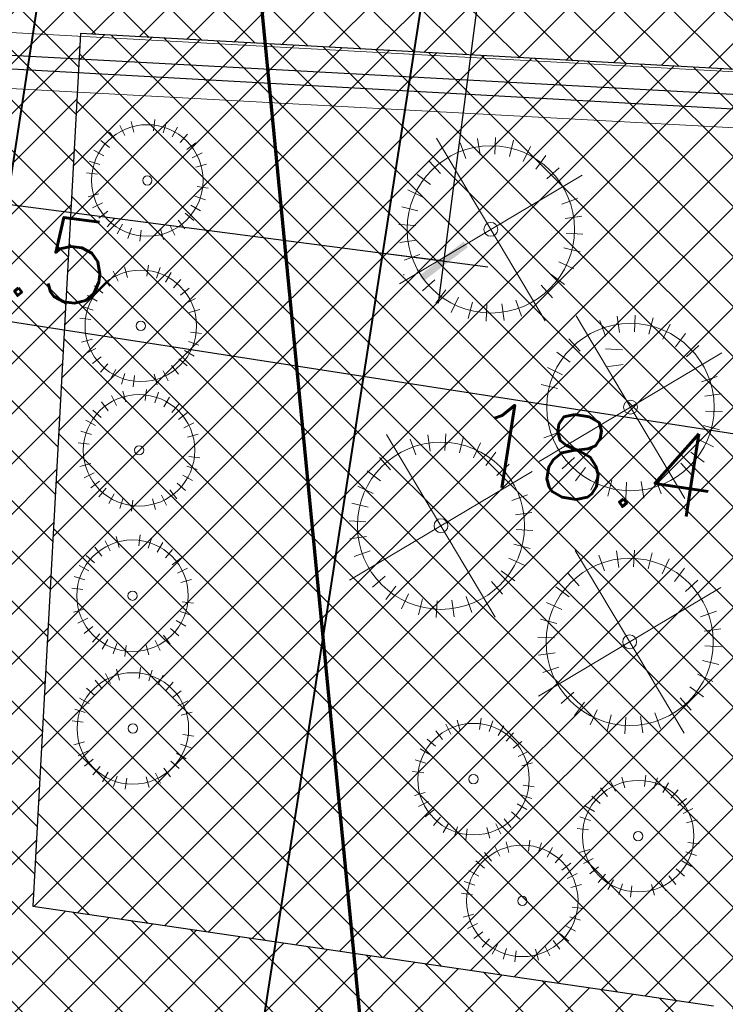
# Model space of a CAD drawing. Header units: metres. Extents: x 5515420 to 5516573, y 5683131 to 5683463.
# Tile 54 of 94: x 5516076.31 to 5516082.64, y 5683301.27 to 5683310.11. Entities that reach past the tile are written whole.
import ezdxf
from ezdxf.lldxf.tags import DXFTag

# ---------------------------------------------------------------- set-up
doc = ezdxf.new("R2010")
doc.units = ezdxf.units.M
doc.layers.get('0').update_dxf_attribs({"linetype": 'CONTINUOUS', "lineweight": 18, "true_color": 0x000000})
doc.layers.get('Defpoints').update_dxf_attribs({"linetype": 'CONTINUOUS'})
for name, color, linetype in [('--EL_LEGENDA', 240, 'CONTINUOUS'), ('--EL_projektowane', 240, 'CONTINUOUS'), ('A-Chodniki', 230, 'CONTINUOUS'), ('A-Nasadzenia', 7, 'CONTINUOUS'), ('A-Nawierzchnie', 41, 'CONTINUOUS')]:
    doc.layers.add(name, color=color, linetype=linetype)
for name, color, linetype, lineweight in [('D-WYMIARY', 7, 'CONTINUOUS', 15), ('RR_gaz', 40, 'CONTINUOUS', 40), ('RR_kd', 106, 'CONTINUOUS', 40), ('RR_woda_przylacza', 160, 'CONTINUOUS', 70)]:
    doc.layers.add(name, color=color, linetype=linetype, lineweight=lineweight)
doc.layers.get('0').off()
doc.styles.get("Standard").update_dxf_attribs({"font": 'simplex.shx'})
tags = doc.linetypes.add('--LINIA_nN', pattern='A,0.5,-0.2,["nN",Standard,S=0.1,R=0,X=-0.1,Y=-0.05],-0.25', length=0.95).pattern_tags.tags
tags[6] = DXFTag(74, 10)
doc.dimstyles.get("Standard").update_dxf_attribs({"dimtxt": 0.18, "dimasz": 0.18, "dimexe": 0.18, "dimexo": 0.0625, "dimgap": 0.09, "dimtad": 0, "dimtih": 1, "dimtoh": 1, "dimdec": 4, "dimzin": 0, "dimdsep": 46, "dimtxsty": 'Standard', "dimcen": 0.09, "dimadec": 0, "dimazin": 0, "dimtfac": 1, "dimtdec": 4, "dimtofl": 0, "dimtmove": 0, "dimatfit": 3, "dimfxl": 1, "dimtolj": 1, "dimtzin": 0, "dimarcsym": 0})

# ---------------------------------------------------------------- blocks, each defined once
blk = doc.blocks.new('_ARCHTICK')
at = {"color": 0, "linetype": 'ByBlock', "lineweight": -2}
blk.add_line((0, 0), (-1, 0), dxfattribs=at)
blk.add_solid([(0.397747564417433, 0.3093592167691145), (0.3093592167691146, 0.397747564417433), (-0.3093592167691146, -0.397747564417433), (-0.397747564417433, -0.3093592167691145)], dxfattribs=at)
blk = doc.blocks.new('*D712')
at = {"layer": 'D-WYMIARY', "color": 14, "lineweight": -2}
for p, q in [((5516073.055997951, 5683311.888914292), (5516072.392326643, 5683307.609835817)), ((5516072.055293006, 5683308.046651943), (5516090.982079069, 5683305.1111683)), ((5516090.532606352, 5683304.823023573), (5516090.528564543, 5683304.796963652))]:
    blk.add_line(p, q, dxfattribs=at)
at = {"layer": 'Defpoints', "color": 0}
for p in [(5516073.111556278, 5683312.247131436), (5516090.586804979, 5683305.17247404), (5516090.588164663, 5683305.18124072)]:
    blk.add_point(p, dxfattribs=at)
at = {"layer": 'D-WYMIARY', "color": 14, "lineweight": -2, "xscale": 0.5, "yscale": 0.5, "zscale": 0.5}
for p, rotation in [((5516072.450567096, 5683307.985346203), 171.1838518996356), ((5516090.586804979, 5683305.17247404), 351.1838518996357)]:
    blk.add_blockref('_ARCHTICK', p, dxfattribs=dict(at, rotation=rotation))
at = {"layer": 'D-WYMIARY', "color": 50, "linetype": 'ByBlock', "insert": (5516081.453548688, 5683306.158931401), "char_height": 0.75, "attachment_point": 5, "rotation": 351.1838518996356}
blk.add_mtext('\\A1;18.4', dxfattribs=at)
blk = doc.blocks.new('*D714')
at = {"layer": 'D-WYMIARY', "color": 14, "lineweight": -2}
for p, q in [((5516071.583479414, 5683302.405881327), (5516071.216403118, 5683300.110673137)), ((5516082.44065796, 5683300.669475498), (5516082.073581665, 5683298.374267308)), ((5516082.528573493, 5683298.686328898), (5516070.881434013, 5683300.549074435))]:
    blk.add_line(p, q, dxfattribs=at)
at = {"layer": 'Defpoints', "color": 0}
for p in [(5516071.640727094, 5683302.763832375), (5516082.497905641, 5683301.027426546), (5516071.27641448, 5683300.485904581)]:
    blk.add_point(p, dxfattribs=at)
at = {"layer": 'D-WYMIARY', "color": 14, "lineweight": -2, "xscale": 0.5, "yscale": 0.5, "zscale": 0.5}
for p, rotation in [((5516071.27641448, 5683300.485904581), 170.9135448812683), ((5516082.133593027, 5683298.749498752), 350.9135448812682)]:
    blk.add_blockref('_ARCHTICK', p, dxfattribs=dict(at, rotation=rotation))
at = {"layer": 'D-WYMIARY', "color": 50, "linetype": 'ByBlock', "insert": (5516076.637885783, 5683299.19803492), "char_height": 0.75, "attachment_point": 5, "rotation": 350.91354488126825}
blk.add_mtext('\\A1;11.0', dxfattribs=at)
blk = doc.blocks.new('*D718')
at = {"layer": 'D-WYMIARY', "color": 14, "lineweight": -2}
for p, q in [((5516073.064636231, 5683311.887680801), (5516072.62665516, 5683308.532343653)), ((5516080.500055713, 5683310.917115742), (5516080.062074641, 5683307.561778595)), ((5516080.507894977, 5683307.886808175), (5516072.279205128, 5683308.960920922))]:
    blk.add_line(p, q, dxfattribs=at)
at = {"layer": 'Defpoints', "color": 0}
for p in [(5516073.111556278, 5683312.247131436), (5516080.546975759, 5683311.276566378), (5516072.675840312, 5683308.909147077)]:
    blk.add_point(p, dxfattribs=at)
at = {"layer": 'D-WYMIARY', "color": 14, "lineweight": -2, "xscale": 0.5, "yscale": 0.5, "zscale": 0.5}
for p, rotation in [((5516072.675840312, 5683308.909147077), 172.5630781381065), ((5516080.111259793, 5683307.938582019), 352.5630781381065)]:
    blk.add_blockref('_ARCHTICK', p, dxfattribs=dict(at, rotation=rotation))
at = {"layer": 'D-WYMIARY', "color": 50, "linetype": 'ByBlock', "insert": (5516076.338540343, 5683308.002439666), "char_height": 0.75, "attachment_point": 5, "rotation": 352.5630781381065}
blk.add_mtext('\\A1;7.5', dxfattribs=at)

msp = doc.modelspace()

# ---------------------------------------------------------------- hatches: boundary and pattern name
at = {"layer": 'A-Nawierzchnie', "linetype": 'ByBlock', "true_color": 0xb7e0ab, "transparency": 33554687}
h = msp.add_hatch(dxfattribs=at)
h.set_pattern_fill('ANSI37', color=9, scale=0.1, style=0)
h.set_pattern_definition([(45, (615.2743167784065, 129.3192508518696), (-0.2245064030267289, 0.2245064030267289), []), (135, (615.2743167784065, 129.3192508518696), (-0.2245064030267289, -0.2245064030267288), [])])
h.paths.add_polyline_path([(5516099.6639383, 5683319.509563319), (5516093.18050492, 5683320.492467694, 0.02400827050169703), (5516090.889116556, 5683320.728043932), (5516071.666547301, 5683321.775596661, -0.02484724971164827), (5516069.295594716, 5683322.023371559), (5516062.302756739, 5683323.108692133, -0.3638266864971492), (5516061.032989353, 5683324.559218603), (5516063.231110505, 5683324.230619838), (5516064.490548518, 5683332.646905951), (5516062.29494606, 5683332.975128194), (5516065.4430103, 5683353.379441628, 0.414213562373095), (5516062.9339508, 5683356.800643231), (5516050.08979864, 5683358.776220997, 0.4141947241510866), (5516046.668626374, 5683356.267352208), (5516042.257273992, 5683327.598946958, 0.4142317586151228), (5516044.766305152, 5683324.177561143), (5516053.343595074, 5683322.858275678, -0.02007901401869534), (5516053.579985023, 5683322.812134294), (5516052.668604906, 5683316.935679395), (5516054.150876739, 5683316.705803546), (5516053.920999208, 5683315.223525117), (5516046.954293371, 5683316.304038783), (5516046.53358273, 5683313.591470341), (5516044.962368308, 5683313.835160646), (5516043.961552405, 5683307.382313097), (5516045.532766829, 5683307.138622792), (5516044.092847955, 5683297.854620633), (5516044.241075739, 5683297.831630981), (5516044.011179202, 5683296.349353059), (5516069.871986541, 5683292.33842502), (5516070.101883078, 5683293.820702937), (5516070.250110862, 5683293.797713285), (5516071.690029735, 5683303.081715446), (5516073.26124416, 5683302.838025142), (5516074.262060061, 5683309.290872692), (5516072.690845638, 5683309.534562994), (5516073.111556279, 5683312.247131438), (5516066.144886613, 5683313.327639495), (5516066.374772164, 5683314.809910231), (5516068.140582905, 5683314.536067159), (5516068.712784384, 5683314.452779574), (5516069.444190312, 5683314.361830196), (5516070.42180041, 5683314.267207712), (5516071.256411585, 5683314.210627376), (5516075.58645081, 5683313.974792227), (5516074.85022779, 5683300.465115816), (5516082.256583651, 5683299.380121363), (5516080.796957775, 5683289.416467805), (5516090.875183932, 5683287.94005766), (5516092.610210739, 5683299.78364581), (5516076.426464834, 5683302.154484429), (5516076.852947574, 5683309.980433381), (5516087.948828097, 5683309.370979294), (5516088.305421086, 5683315.861425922), (5516090.617040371, 5683315.735451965, -0.02400827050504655), (5516092.431056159, 5683315.548954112), (5516098.599416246, 5683314.613815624), (5516098.31852322, 5683313.306826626), (5516091.99430035, 5683314.28274265), (5516090.39067605, 5683303.90295513), (5516099.094000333, 5683302.561238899), (5516096.496908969, 5683285.74680292), (5516069.794551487, 5683289.86845434), (5516048.342630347, 5683290.09877717), (5516034.965910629, 5683291.963955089), (5516037.042734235, 5683305.715577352), (5516039.999341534, 5683324.308768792), (5516043.122031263, 5683343.075807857), (5516045.796543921, 5683360.442185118), (5516068.332659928, 5683356.975872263), (5516067.979837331, 5683322.47700484), (5516099.929928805, 5683320.735853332)])
at = {"layer": 'A-Nawierzchnie', "linetype": 'ByBlock', "true_color": 0xf8e4d3, "transparency": 33554687}
h = msp.add_hatch(dxfattribs=at)
h.set_pattern_fill('ANSI37', color=254, scale=0.1, style=0)
h.set_pattern_definition([(45, (0, 0), (-0.2245064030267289, 0.2245064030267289), []), (135, (0, 0), (-0.2245064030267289, -0.2245064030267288), [])])
h.paths.add_polyline_path([(5516054.150876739, 5683316.705803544), (5516052.668606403, 5683316.935689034), (5516053.580017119, 5683322.812341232, -0.1353740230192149), (5516054.979079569, 5683322.045883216), (5516054.150884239, 5683316.705792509)])
h.paths.add_polyline_path([(5516075.58643011, 5683313.974658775), (5516074.85022779, 5683300.465115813), (5516082.256583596, 5683299.380121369), (5516082.531984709, 5683301.260056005), (5516076.426464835, 5683302.154484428), (5516076.852947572, 5683309.98043338), (5516087.948828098, 5683309.370979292), (5516088.035863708, 5683310.868452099), (5516076.93431231, 5683311.47347454), (5516077.165830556, 5683315.390813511), (5516071.338034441, 5683315.708404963, -0.02490027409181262), (5516068.360565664, 5683316.019882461), (5516062.320855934, 5683316.956554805), (5516062.090966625, 5683315.474323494), (5516068.130859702, 5683314.537575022, 0.02482606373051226), (5516071.256411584, 5683314.210627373), (5516075.586450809, 5683313.974792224)])

# ---------------------------------------------------------------- linework, layer by layer
at = {"layer": '--EL_LEGENDA', "linetype": '--LINIA_nN', "ltscale": 5, "elevation": -1.211976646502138}
msp.add_lwpolyline([(5516073.518719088, 5683309.935185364), (5516090.057866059, 5683309.039832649)], dxfattribs=at)
at = {"layer": '--EL_LEGENDA', "linetype": '--LINIA_nN', "ltscale": 5}
msp.add_lwpolyline([(5516072.999301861, 5683309.845284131), (5516089.339077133, 5683308.937023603)], dxfattribs=at)
at = {"layer": '--EL_projektowane', "lineweight": 5}
for p, q in [((5516074.587446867, 5683310.07944314), (5516090.072967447, 5683309.237829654)), ((5516074.560312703, 5683309.580179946), (5516090.045833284, 5683308.738566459))]:
    msp.add_line(p, q, dxfattribs=at)
at = {"layer": 'A-Chodniki'}
msp.add_line((5516076.852947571, 5683309.980433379, 10.29999999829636), (5516076.426464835, 5683302.154484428, 10.29999999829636), dxfattribs=at)
at = {"layer": 'A-Chodniki', "linetype": 'ByBlock'}
for p, q in [((5516087.948828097, 5683309.370979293, -10.29999999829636), (5516076.852947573, 5683309.98043338, -1.211976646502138)), ((5516079.757600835, 5683307.817877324, -3.680856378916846), (5516079.750310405, 5683307.818277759, -3.674885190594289)), ((5516076.426464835, 5683302.154484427), (5516082.531984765, 5683301.260055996))]:
    msp.add_line(p, q, dxfattribs=at)
at = {"layer": 'A-Nasadzenia', "color": 72, "linetype": 'Continuous', "lineweight": 13}
for p, q in [((5516077.333528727, 5683309.097537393), (5516077.306977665, 5683309.193948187)), ((5516077.508650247, 5683309.110235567), (5516077.521015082, 5683309.209468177)), ((5516077.594698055, 5683309.090800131), (5516077.626184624, 5683309.185713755)), ((5516077.176596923, 5683309.018789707), (5516077.115172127, 5683309.097701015)), ((5516077.251184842, 5683309.065891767), (5516077.206335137, 5683309.1552702)), ((5516077.67530081, 5683309.054951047), (5516077.724699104, 5683309.141898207)), ((5516077.747361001, 5683309.004065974), (5516077.812772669, 5683309.07970534)), ((5516077.112631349, 5683308.95804132), (5516077.036991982, 5683309.023452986)), ((5516077.80810939, 5683308.940100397), (5516077.887020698, 5683309.001525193)), ((5516077.061746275, 5683308.885981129), (5516076.974799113, 5683308.935379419)), ((5516077.855211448, 5683308.865512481), (5516077.944589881, 5683308.910362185)), ((5516077.025897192, 5683308.805378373), (5516076.930983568, 5683308.836864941)), ((5516077.886857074, 5683308.783168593), (5516077.983267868, 5683308.809719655)), ((5516077.006461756, 5683308.719330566), (5516076.907229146, 5683308.731695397)), ((5516077.01915993, 5683308.544209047), (5516076.922749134, 5683308.517657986)), ((5516077.899555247, 5683308.608047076), (5516077.998787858, 5683308.595682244)), ((5516077.050805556, 5683308.46186516), (5516076.961427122, 5683308.417015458)), ((5516077.880119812, 5683308.521999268), (5516077.975033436, 5683308.490512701)), ((5516077.097907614, 5683308.387277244), (5516077.018996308, 5683308.325852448)), ((5516077.793385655, 5683308.369336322), (5516077.869025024, 5683308.303924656)), ((5516077.844270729, 5683308.441396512), (5516077.931217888, 5683308.391998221)), ((5516077.158656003, 5683308.323311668), (5516077.093244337, 5683308.2476723)), ((5516077.729420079, 5683308.308587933), (5516077.790844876, 5683308.229676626)), ((5516077.230716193, 5683308.272426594), (5516077.181317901, 5683308.185479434)), ((5516077.311318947, 5683308.236577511), (5516077.279832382, 5683308.141663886)), ((5516077.397366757, 5683308.217142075), (5516077.385001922, 5683308.117909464)), ((5516077.572488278, 5683308.229840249), (5516077.599039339, 5683308.133429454)), ((5516077.654832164, 5683308.261485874), (5516077.699681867, 5683308.172107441)), ((5516077.192575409, 5683307.761831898), (5516077.147725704, 5683307.851210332)), ((5516077.274919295, 5683307.793477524), (5516077.248368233, 5683307.889888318)), ((5516077.450040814, 5683307.806175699), (5516077.462405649, 5683307.905408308)), ((5516077.536088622, 5683307.786740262), (5516077.567575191, 5683307.881653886)), ((5516077.616691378, 5683307.750891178), (5516077.666089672, 5683307.837838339)), ((5516077.11798749, 5683307.714729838), (5516077.056562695, 5683307.793641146)), ((5516077.688751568, 5683307.700006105), (5516077.754163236, 5683307.775645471)), ((5516077.054021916, 5683307.653981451), (5516076.978382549, 5683307.719393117)), ((5516077.749499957, 5683307.636040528), (5516077.828411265, 5683307.697465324)), ((5516077.003136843, 5683307.581921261), (5516076.916189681, 5683307.631319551)), ((5516077.796602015, 5683307.561452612), (5516077.885980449, 5683307.606302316)), ((5516076.967287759, 5683307.501318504), (5516076.872374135, 5683307.532805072)), ((5516077.828247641, 5683307.479108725), (5516077.924658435, 5683307.505659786)), ((5516076.947852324, 5683307.415270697), (5516076.848619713, 5683307.427635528)), ((5516077.840945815, 5683307.303987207), (5516077.940178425, 5683307.291622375)), ((5516076.960550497, 5683307.240149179), (5516076.864139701, 5683307.213598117)), ((5516077.821510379, 5683307.217939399), (5516077.916424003, 5683307.186452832)), ((5516076.992196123, 5683307.157805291), (5516076.90281769, 5683307.112955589)), ((5516077.785661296, 5683307.137336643), (5516077.872608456, 5683307.087938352)), ((5516077.039298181, 5683307.083217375), (5516076.960386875, 5683307.021792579)), ((5516077.734776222, 5683307.065276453), (5516077.810415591, 5683306.999864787)), ((5516077.10004657, 5683307.019251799), (5516077.034634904, 5683306.943612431)), ((5516077.172106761, 5683306.968366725), (5516077.122708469, 5683306.881419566)), ((5516077.596222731, 5683306.957426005), (5516077.641072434, 5683306.868047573)), ((5516077.670810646, 5683307.004528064), (5516077.732235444, 5683306.925616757)), ((5516077.252709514, 5683306.932517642), (5516077.221222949, 5683306.837604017)), ((5516077.338757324, 5683306.913082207), (5516077.326392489, 5683306.813849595)), ((5516077.513878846, 5683306.92578038), (5516077.540429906, 5683306.829369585)), ((5516077.259625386, 5683306.677202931), (5516077.233074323, 5683306.773613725)), ((5516077.434746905, 5683306.689901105), (5516077.44711174, 5683306.789133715)), ((5516077.1772815, 5683306.645557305), (5516077.132431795, 5683306.734935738)), ((5516077.520794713, 5683306.670465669), (5516077.552281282, 5683306.765379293)), ((5516077.601397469, 5683306.634616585), (5516077.650795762, 5683306.721563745)), ((5516077.038728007, 5683306.537706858), (5516076.96308864, 5683306.603118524)), ((5516077.102693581, 5683306.598455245), (5516077.041268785, 5683306.677366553)), ((5516077.673457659, 5683306.583731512), (5516077.738869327, 5683306.659370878)), ((5516076.987842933, 5683306.465646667), (5516076.900895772, 5683306.515044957)), ((5516077.734206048, 5683306.519765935), (5516077.813117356, 5683306.58119073)), ((5516077.781308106, 5683306.445178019), (5516077.870686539, 5683306.490027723)), ((5516076.95199385, 5683306.385043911), (5516076.857080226, 5683306.416530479)), ((5516077.812953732, 5683306.362834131), (5516077.909364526, 5683306.389385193)), ((5516076.932558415, 5683306.298996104), (5516076.833325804, 5683306.311360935)), ((5516077.825651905, 5683306.187712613), (5516077.924884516, 5683306.175347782)), ((5516076.945256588, 5683306.123874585), (5516076.848845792, 5683306.097323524)), ((5516077.80621647, 5683306.101664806), (5516077.901130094, 5683306.070178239)), ((5516076.976902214, 5683306.041530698), (5516076.887523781, 5683305.996680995)), ((5516077.770367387, 5683306.02106205), (5516077.857314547, 5683305.971663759)), ((5516077.024004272, 5683305.966942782), (5516076.945092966, 5683305.905517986)), ((5516077.084752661, 5683305.902977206), (5516077.019340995, 5683305.827337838)), ((5516077.719482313, 5683305.94900186), (5516077.795121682, 5683305.883590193)), ((5516077.156812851, 5683305.852092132), (5516077.107414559, 5683305.765144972)), ((5516077.237415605, 5683305.816243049), (5516077.20592904, 5683305.721329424)), ((5516077.498584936, 5683305.809505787), (5516077.525135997, 5683305.713094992)), ((5516077.580928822, 5683305.841151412), (5516077.625778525, 5683305.751772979)), ((5516077.655516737, 5683305.888253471), (5516077.716941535, 5683305.809342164)), ((5516077.323463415, 5683305.796807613), (5516077.31109858, 5683305.697575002)), ((5516077.201015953, 5683305.373143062), (5516077.174464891, 5683305.469553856)), ((5516077.376137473, 5683305.385841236), (5516077.388502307, 5683305.485073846)), ((5516077.46218528, 5683305.3664058), (5516077.493671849, 5683305.461319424)), ((5516077.044084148, 5683305.294395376), (5516076.982659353, 5683305.373306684)), ((5516077.118672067, 5683305.341497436), (5516077.073822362, 5683305.430875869)), ((5516077.542788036, 5683305.330556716), (5516077.59218633, 5683305.417503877)), ((5516076.980118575, 5683305.233646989), (5516076.904479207, 5683305.299058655)), ((5516077.614848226, 5683305.279671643), (5516077.680259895, 5683305.355311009)), ((5516077.675596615, 5683305.215706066), (5516077.754507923, 5683305.277130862)), ((5516076.929233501, 5683305.161586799), (5516076.842286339, 5683305.210985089)), ((5516077.722698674, 5683305.14111815), (5516077.812077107, 5683305.185967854)), ((5516076.893384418, 5683305.080984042), (5516076.798470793, 5683305.11247061)), ((5516076.873948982, 5683304.994936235), (5516076.774716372, 5683305.007301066)), ((5516077.754344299, 5683305.058774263), (5516077.850755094, 5683305.085325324)), ((5516077.767042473, 5683304.883652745), (5516077.866275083, 5683304.871287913)), ((5516076.886647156, 5683304.819814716), (5516076.790236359, 5683304.793263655)), ((5516077.747607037, 5683304.797604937), (5516077.842520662, 5683304.76611837)), ((5516076.918292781, 5683304.737470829), (5516076.828914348, 5683304.692621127)), ((5516076.96539484, 5683304.662882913), (5516076.886483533, 5683304.601458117)), ((5516077.711757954, 5683304.717002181), (5516077.798705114, 5683304.66760389)), ((5516077.026143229, 5683304.598917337), (5516076.960731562, 5683304.523277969)), ((5516077.596907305, 5683304.584193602), (5516077.658332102, 5683304.505282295)), ((5516077.66087288, 5683304.644941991), (5516077.736512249, 5683304.579530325)), ((5516077.098203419, 5683304.548032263), (5516077.048805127, 5683304.461085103)), ((5516077.178806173, 5683304.51218318), (5516077.147319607, 5683304.417269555)), ((5516077.264853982, 5683304.492747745), (5516077.252489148, 5683304.393515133)), ((5516077.439975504, 5683304.505445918), (5516077.466526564, 5683304.409035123)), ((5516077.52231939, 5683304.537091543), (5516077.567169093, 5683304.447713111)), ((5516077.121853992, 5683304.151319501), (5516077.077004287, 5683304.240697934)), ((5516077.204197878, 5683304.182965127), (5516077.177646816, 5683304.279375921)), ((5516077.379319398, 5683304.195663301), (5516077.391684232, 5683304.294895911)), ((5516077.465367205, 5683304.176227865), (5516077.496853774, 5683304.271141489)), ((5516077.545969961, 5683304.140378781), (5516077.595368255, 5683304.227325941)), ((5516077.047266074, 5683304.104217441), (5516076.985841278, 5683304.183128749)), ((5516077.618030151, 5683304.089493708), (5516077.68344182, 5683304.165133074)), ((5516076.9833005, 5683304.043469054), (5516076.907661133, 5683304.10888072)), ((5516077.67877854, 5683304.025528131), (5516077.757689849, 5683304.086952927)), ((5516076.932415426, 5683303.971408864), (5516076.845468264, 5683304.020807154)), ((5516077.725880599, 5683303.950940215), (5516077.815259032, 5683303.995789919)), ((5516076.896566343, 5683303.890806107), (5516076.801652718, 5683303.922292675)), ((5516077.757526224, 5683303.868596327), (5516077.853937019, 5683303.895147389)), ((5516076.877130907, 5683303.8047583), (5516076.777898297, 5683303.817123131)), ((5516080.17637602, 5683303.696612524), (5516080.131526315, 5683303.785990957)), ((5516080.258719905, 5683303.72825815), (5516080.232168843, 5683303.824668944)), ((5516080.433841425, 5683303.740956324), (5516080.44620626, 5683303.840188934)), ((5516080.519889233, 5683303.721520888), (5516080.551375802, 5683303.816434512)), ((5516080.600491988, 5683303.685671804), (5516080.649890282, 5683303.772618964)), ((5516077.770224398, 5683303.69347481), (5516077.869457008, 5683303.681109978)), ((5516080.101788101, 5683303.649510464), (5516080.040363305, 5683303.728421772)), ((5516080.672552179, 5683303.634786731), (5516080.737963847, 5683303.710426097)), ((5516076.889829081, 5683303.629636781), (5516076.793418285, 5683303.60308572)), ((5516077.750788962, 5683303.607427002), (5516077.845702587, 5683303.575940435)), ((5516080.037822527, 5683303.588762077), (5516079.96218316, 5683303.654173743)), ((5516080.733300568, 5683303.570821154), (5516080.812211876, 5683303.632245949)), ((5516076.921474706, 5683303.547292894), (5516076.832096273, 5683303.502443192)), ((5516077.714939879, 5683303.526824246), (5516077.801887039, 5683303.477425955)), ((5516079.986937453, 5683303.516701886), (5516079.899990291, 5683303.566100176)), ((5516080.780402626, 5683303.496233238), (5516080.869781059, 5683303.541082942)), ((5516076.968576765, 5683303.472704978), (5516076.889665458, 5683303.411280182)), ((5516077.664054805, 5683303.454764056), (5516077.739694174, 5683303.38935239)), ((5516079.95108837, 5683303.43609913), (5516079.856174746, 5683303.467585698)), ((5516080.812048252, 5683303.41388935), (5516080.908459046, 5683303.440440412)), ((5516077.029325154, 5683303.408739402), (5516076.963913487, 5683303.333100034)), ((5516077.101385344, 5683303.357854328), (5516077.051987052, 5683303.270907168)), ((5516077.525501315, 5683303.346913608), (5516077.570351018, 5683303.257535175)), ((5516077.60008923, 5683303.394015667), (5516077.661514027, 5683303.31510436)), ((5516079.931652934, 5683303.350051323), (5516079.832420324, 5683303.362416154)), ((5516081.910992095, 5683303.229428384), (5516081.92335693, 5683303.328660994)), ((5516077.181988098, 5683303.322005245), (5516077.150501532, 5683303.22709162)), ((5516077.268035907, 5683303.302569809), (5516077.255671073, 5683303.203337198)), ((5516077.443157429, 5683303.315267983), (5516077.469708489, 5683303.218857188)), ((5516081.65352669, 5683303.185084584), (5516081.608676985, 5683303.274463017)), ((5516081.735870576, 5683303.21673021), (5516081.709319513, 5683303.313141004)), ((5516081.997039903, 5683303.209992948), (5516082.028526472, 5683303.304906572)), ((5516082.077642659, 5683303.174143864), (5516082.127040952, 5683303.261091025)), ((5516079.944351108, 5683303.174929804), (5516079.847940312, 5683303.148378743)), ((5516080.80531099, 5683303.152720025), (5516080.900224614, 5683303.121233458)), ((5516080.824746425, 5683303.238767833), (5516080.923979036, 5683303.226403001)), ((5516081.578938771, 5683303.137982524), (5516081.517513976, 5683303.216893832)), ((5516082.149702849, 5683303.123258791), (5516082.215114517, 5683303.198898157)), ((5516079.975996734, 5683303.092585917), (5516079.8866183, 5683303.047736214)), ((5516080.769461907, 5683303.072117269), (5516080.856409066, 5683303.022718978)), ((5516081.514973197, 5683303.077234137), (5516081.43933383, 5683303.142645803)), ((5516082.210451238, 5683303.059293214), (5516082.289362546, 5683303.12071801)), ((5516080.023098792, 5683303.017998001), (5516079.944187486, 5683302.956573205)), ((5516080.718576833, 5683303.000057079), (5516080.794216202, 5683302.934645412)), ((5516081.464088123, 5683303.005173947), (5516081.377140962, 5683303.054572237)), ((5516082.257553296, 5683302.984705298), (5516082.346931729, 5683303.029555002)), ((5516080.083847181, 5683302.954032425), (5516080.018435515, 5683302.878393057)), ((5516080.155907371, 5683302.903147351), (5516080.106509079, 5683302.816200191)), ((5516080.580023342, 5683302.892206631), (5516080.624873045, 5683302.802828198)), ((5516080.654611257, 5683302.93930869), (5516080.716036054, 5683302.860397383)), ((5516081.42823904, 5683302.92457119), (5516081.333325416, 5683302.956057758)), ((5516082.289198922, 5683302.902361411), (5516082.385609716, 5683302.928912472)), ((5516080.236510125, 5683302.867298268), (5516080.20502356, 5683302.772384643)), ((5516080.322557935, 5683302.847862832), (5516080.3101931, 5683302.748630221)), ((5516080.497679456, 5683302.860561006), (5516080.524230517, 5683302.764150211)), ((5516081.408803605, 5683302.838523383), (5516081.309570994, 5683302.850888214)), ((5516080.696870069, 5683302.63597085), (5516080.670319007, 5683302.732381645)), ((5516080.871991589, 5683302.648669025), (5516080.884356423, 5683302.747901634)), ((5516080.958039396, 5683302.629233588), (5516080.989525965, 5683302.724147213)), ((5516082.301897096, 5683302.727239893), (5516082.401129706, 5683302.714875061)), ((5516080.539938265, 5683302.557223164), (5516080.478513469, 5683302.636134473)), ((5516080.614526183, 5683302.604325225), (5516080.569676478, 5683302.693703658)), ((5516081.038642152, 5683302.593384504), (5516081.088040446, 5683302.680331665)), ((5516081.421501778, 5683302.663401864), (5516081.325090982, 5683302.636850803)), ((5516082.28246166, 5683302.641192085), (5516082.377375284, 5683302.609705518)), ((5516080.475972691, 5683302.496474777), (5516080.400333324, 5683302.561886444)), ((5516081.110702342, 5683302.542499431), (5516081.176114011, 5683302.618138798)), ((5516081.171450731, 5683302.478533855), (5516081.25036204, 5683302.53995865)), ((5516081.453147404, 5683302.581057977), (5516081.363768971, 5683302.536208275)), ((5516082.246612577, 5683302.560589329), (5516082.333559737, 5683302.511191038)), ((5516080.425087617, 5683302.424414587), (5516080.338140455, 5683302.473812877)), ((5516081.21855279, 5683302.403945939), (5516081.307931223, 5683302.448795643)), ((5516081.500249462, 5683302.506470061), (5516081.421338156, 5683302.445045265)), ((5516082.195727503, 5683302.488529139), (5516082.271366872, 5683302.423117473)), ((5516080.389238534, 5683302.343811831), (5516080.294324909, 5683302.375298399)), ((5516081.560997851, 5683302.442504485), (5516081.495586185, 5683302.366865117)), ((5516081.633058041, 5683302.391619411), (5516081.583659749, 5683302.304672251)), ((5516082.057174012, 5683302.380678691), (5516082.102023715, 5683302.291300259)), ((5516082.131761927, 5683302.42778075), (5516082.193186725, 5683302.348869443)), ((5516080.369803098, 5683302.257764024), (5516080.270570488, 5683302.270128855)), ((5516081.250198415, 5683302.321602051), (5516081.34660921, 5683302.348153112)), ((5516081.713660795, 5683302.355770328), (5516081.68217423, 5683302.260856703)), ((5516081.799708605, 5683302.336334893), (5516081.78734377, 5683302.237102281)), ((5516081.974830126, 5683302.349033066), (5516082.001381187, 5683302.252622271)), ((5516081.262896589, 5683302.146480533), (5516081.362129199, 5683302.134115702)), ((5516080.382501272, 5683302.082642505), (5516080.286090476, 5683302.056091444)), ((5516081.243461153, 5683302.060432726), (5516081.338374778, 5683302.028946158)), ((5516080.414146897, 5683302.000298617), (5516080.324768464, 5683301.955448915)), ((5516080.461248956, 5683301.925710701), (5516080.382337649, 5683301.864285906)), ((5516081.20761207, 5683301.97982997), (5516081.29455923, 5683301.930431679)), ((5516080.521997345, 5683301.861745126), (5516080.456585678, 5683301.786105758)), ((5516081.092761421, 5683301.847021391), (5516081.154186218, 5683301.768110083)), ((5516081.156726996, 5683301.90776978), (5516081.232366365, 5683301.842358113)), ((5516080.594057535, 5683301.810860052), (5516080.544659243, 5683301.723912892)), ((5516080.674660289, 5683301.775010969), (5516080.643173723, 5683301.680097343)), ((5516080.760708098, 5683301.755575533), (5516080.748343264, 5683301.656342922)), ((5516080.93582962, 5683301.768273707), (5516080.96238068, 5683301.671862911)), ((5516081.018173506, 5683301.799919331), (5516081.063023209, 5683301.710540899))]:
    msp.add_line(p, q, dxfattribs=at)
at = {"layer": 'A-Nasadzenia', "color": 132, "linetype": 'Continuous', "lineweight": 13}
for p, q in [((5516080.046522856, 5683309.043788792), (5516081.021701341, 5683307.406089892)), ((5516080.308548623, 5683308.861135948), (5516080.258423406, 5683309.002512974)), ((5516080.436998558, 5683308.892916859), (5516080.415417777, 5683309.041356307)), ((5516080.569180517, 5683308.899027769), (5516080.576973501, 5683309.048825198)), ((5516080.700014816, 5683308.879233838), (5516080.73688209, 5683309.024632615)), ((5516080.824473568, 5683308.834295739), (5516080.888998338, 5683308.96970827)), ((5516080.082256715, 5683308.726388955), (5516079.981844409, 5683308.837822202)), ((5516080.93777389, 5683308.765940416), (5516081.027476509, 5683308.886162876)), ((5516079.993111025, 5683308.628601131), (5516079.872888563, 5683308.718303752)), ((5516081.03556171, 5683308.676794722), (5516081.14699496, 5683308.777207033)), ((5516081.352961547, 5683308.712528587), (5516079.715262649, 5683307.737350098)), ((5516079.924755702, 5683308.515300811), (5516079.78934317, 5683308.579825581)), ((5516081.1703087, 5683308.450502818), (5516081.311685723, 5683308.500628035)), ((5516079.8798176, 5683308.390842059), (5516079.734418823, 5683308.427709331)), ((5516081.202089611, 5683308.322052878), (5516081.350529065, 5683308.343633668)), ((5516079.860023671, 5683308.26000776), (5516079.710226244, 5683308.267800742)), ((5516081.208200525, 5683308.189870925), (5516081.357997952, 5683308.182077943)), ((5516079.866134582, 5683308.127825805), (5516079.717695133, 5683308.106245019)), ((5516081.188406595, 5683308.059036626), (5516081.333805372, 5683308.022169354)), ((5516079.897915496, 5683307.999375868), (5516079.756538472, 5683307.949250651)), ((5516081.143468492, 5683307.934577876), (5516081.278881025, 5683307.870053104)), ((5516080.032662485, 5683307.773083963), (5516079.921229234, 5683307.672671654)), ((5516081.075113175, 5683307.821277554), (5516081.195335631, 5683307.731574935)), ((5516080.13045031, 5683307.68393827), (5516080.040747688, 5683307.563715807)), ((5516080.985967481, 5683307.723489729), (5516081.08637979, 5683307.612056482)), ((5516080.243750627, 5683307.615582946), (5516080.179225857, 5683307.480170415)), ((5516080.368209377, 5683307.570644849), (5516080.331342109, 5683307.425246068)), ((5516080.759675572, 5683307.588742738), (5516080.809800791, 5683307.447365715)), ((5516080.499043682, 5683307.550850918), (5516080.491250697, 5683307.401053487)), ((5516080.631225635, 5683307.556961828), (5516080.652806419, 5683307.40852238)), ((5516081.29891163, 5683307.449556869), (5516082.274090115, 5683305.811857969)), ((5516081.560937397, 5683307.266904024), (5516081.51081218, 5683307.408281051)), ((5516081.689387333, 5683307.298684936), (5516081.667806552, 5683307.447124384)), ((5516081.821569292, 5683307.304795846), (5516081.829362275, 5683307.454593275)), ((5516081.95240359, 5683307.285001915), (5516081.989270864, 5683307.430400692)), ((5516082.076862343, 5683307.240063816), (5516082.141387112, 5683307.375476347)), ((5516081.334645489, 5683307.132157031), (5516081.234233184, 5683307.243590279)), ((5516082.190162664, 5683307.171708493), (5516082.279865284, 5683307.291930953)), ((5516081.713670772, 5683307.144744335), (5516081.563873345, 5683307.152537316)), ((5516082.287950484, 5683307.082562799), (5516082.399383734, 5683307.18297511)), ((5516082.60535032, 5683307.118296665), (5516080.967651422, 5683306.143118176)), ((5516081.245499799, 5683307.034369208), (5516081.125277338, 5683307.124071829)), ((5516081.177144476, 5683306.921068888), (5516081.041731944, 5683306.985593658)), ((5516081.719781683, 5683307.012562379), (5516081.571342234, 5683306.990981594)), ((5516082.422697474, 5683306.856270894), (5516082.564074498, 5683306.906396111)), ((5516081.132206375, 5683306.796610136), (5516080.986807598, 5683306.833477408)), ((5516082.454478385, 5683306.727820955), (5516082.60291784, 5683306.749401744)), ((5516082.4605893, 5683306.595639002), (5516082.610386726, 5683306.58784602)), ((5516082.440795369, 5683306.464804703), (5516082.586194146, 5683306.427937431)), ((5516079.599153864, 5683306.385894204), (5516080.574332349, 5683304.748195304)), ((5516079.861179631, 5683306.203241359), (5516079.811054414, 5683306.344618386)), ((5516079.989629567, 5683306.235022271), (5516079.968048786, 5683306.383461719)), ((5516080.121811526, 5683306.241133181), (5516080.129604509, 5683306.39093061)), ((5516080.252645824, 5683306.22133925), (5516080.289513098, 5683306.366738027)), ((5516081.150304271, 5683306.405143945), (5516081.008927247, 5683306.355018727)), ((5516082.395857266, 5683306.340345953), (5516082.531269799, 5683306.275821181)), ((5516080.377104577, 5683306.176401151), (5516080.441629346, 5683306.311813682)), ((5516079.634887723, 5683306.068494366), (5516079.534475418, 5683306.179927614)), ((5516080.490404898, 5683306.108045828), (5516080.580107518, 5683306.228268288)), ((5516081.285051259, 5683306.17885204), (5516081.173618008, 5683306.078439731)), ((5516082.327501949, 5683306.227045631), (5516082.447724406, 5683306.137343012)), ((5516080.588192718, 5683306.018900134), (5516080.699625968, 5683306.119312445)), ((5516081.382839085, 5683306.089706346), (5516081.293136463, 5683305.969483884)), ((5516082.238356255, 5683306.129257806), (5516082.338768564, 5683306.017824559)), ((5516080.905592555, 5683306.054633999), (5516079.267893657, 5683305.07945551)), ((5516079.545742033, 5683305.970706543), (5516079.425519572, 5683306.060409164)), ((5516081.496139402, 5683306.021351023), (5516081.431614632, 5683305.885938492)), ((5516082.012064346, 5683305.994510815), (5516082.062189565, 5683305.853133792)), ((5516079.47738671, 5683305.857406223), (5516079.341974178, 5683305.921930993)), ((5516081.620598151, 5683305.976412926), (5516081.583730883, 5683305.831014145)), ((5516081.751432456, 5683305.956618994), (5516081.743639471, 5683305.806821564)), ((5516081.88361441, 5683305.962729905), (5516081.905195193, 5683305.814290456)), ((5516080.722939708, 5683305.792608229), (5516080.864316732, 5683305.842733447)), ((5516079.432448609, 5683305.732947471), (5516079.287049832, 5683305.769814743)), ((5516080.754720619, 5683305.66415829), (5516080.903160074, 5683305.685739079)), ((5516079.412654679, 5683305.602113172), (5516079.262857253, 5683305.609906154)), ((5516079.418765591, 5683305.469931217), (5516079.270326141, 5683305.448350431)), ((5516080.760831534, 5683305.531976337), (5516080.91062896, 5683305.524183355)), ((5516080.741037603, 5683305.401142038), (5516080.88643638, 5683305.364274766)), ((5516079.450546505, 5683305.34148128), (5516079.309169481, 5683305.291356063)), ((5516080.6960995, 5683305.276683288), (5516080.831512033, 5683305.212158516)), ((5516081.291325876, 5683305.343964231), (5516082.26650436, 5683303.706265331)), ((5516081.553351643, 5683305.161311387), (5516081.503226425, 5683305.302688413)), ((5516081.681801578, 5683305.193092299), (5516081.660220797, 5683305.341531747)), ((5516081.813983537, 5683305.199203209), (5516081.82177652, 5683305.349000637)), ((5516081.944817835, 5683305.179409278), (5516081.981685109, 5683305.324808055)), ((5516082.069276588, 5683305.134471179), (5516082.133801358, 5683305.26988371)), ((5516082.18257691, 5683305.066115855), (5516082.272279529, 5683305.186338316)), ((5516079.585293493, 5683305.115189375), (5516079.473860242, 5683305.014777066)), ((5516080.627744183, 5683305.163382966), (5516080.74796664, 5683305.073680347)), ((5516081.327059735, 5683305.026564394), (5516081.226647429, 5683305.137997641)), ((5516079.683081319, 5683305.026043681), (5516079.593378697, 5683304.905821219)), ((5516080.538598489, 5683305.065595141), (5516080.639010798, 5683304.954161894)), ((5516082.597764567, 5683305.012704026), (5516080.960065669, 5683304.037525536)), ((5516081.237914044, 5683304.928776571), (5516081.117691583, 5683305.018479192)), ((5516082.280364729, 5683304.976970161), (5516082.391797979, 5683305.077382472)), ((5516079.796381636, 5683304.957688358), (5516079.731856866, 5683304.822275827)), ((5516080.31230658, 5683304.93084815), (5516080.362431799, 5683304.789471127)), ((5516079.920840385, 5683304.912750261), (5516079.883973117, 5683304.76735148)), ((5516080.05167469, 5683304.89295633), (5516080.043881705, 5683304.743158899)), ((5516080.183856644, 5683304.89906724), (5516080.205437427, 5683304.750627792)), ((5516081.169558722, 5683304.815476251), (5516081.03414619, 5683304.880001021)), ((5516082.41511172, 5683304.750678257), (5516082.556488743, 5683304.800803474)), ((5516081.124620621, 5683304.691017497), (5516080.979221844, 5683304.727884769)), ((5516081.104826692, 5683304.560183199), (5516080.955029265, 5683304.56797618)), ((5516082.44689263, 5683304.622228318), (5516082.595332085, 5683304.643809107)), ((5516082.453003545, 5683304.490046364), (5516082.602800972, 5683304.482253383)), ((5516081.110937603, 5683304.428001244), (5516080.962498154, 5683304.406420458)), ((5516082.433209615, 5683304.359212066), (5516082.578608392, 5683304.322344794)), ((5516081.142718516, 5683304.299551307), (5516081.001341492, 5683304.24942609)), ((5516082.388271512, 5683304.234753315), (5516082.523684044, 5683304.170228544)), ((5516081.277465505, 5683304.073259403), (5516081.166032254, 5683303.972847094)), ((5516082.319916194, 5683304.121452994), (5516082.440138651, 5683304.031750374)), ((5516081.37525333, 5683303.984113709), (5516081.285550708, 5683303.863891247)), ((5516082.2307705, 5683304.023665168), (5516082.33118281, 5683303.912231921)), ((5516081.488553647, 5683303.915758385), (5516081.424028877, 5683303.780345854)), ((5516081.613012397, 5683303.870820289), (5516081.576145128, 5683303.725421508)), ((5516082.004478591, 5683303.888918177), (5516082.05460381, 5683303.747541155)), ((5516081.743846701, 5683303.851026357), (5516081.736053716, 5683303.701228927)), ((5516081.876028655, 5683303.857137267), (5516081.897609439, 5683303.708697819))]:
    msp.add_line(p, q, dxfattribs=at)
at = {"layer": 'A-Nasadzenia', "color": 72, "linetype": 'Continuous', "lineweight": 13}
for centre, radius in [((5516077.453008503, 5683308.663688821), 0.4999999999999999), ((5516077.453008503, 5683308.663688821), 0.04153790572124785), ((5516077.39439907, 5683307.359628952), 0.4999999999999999), ((5516077.39439907, 5683307.359628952), 0.04153790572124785), ((5516077.379105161, 5683306.243354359), 0.4999999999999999), ((5516077.379105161, 5683306.243354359), 0.04153790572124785), ((5516077.320495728, 5683304.93929449), 0.4999999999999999), ((5516077.320495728, 5683304.93929449), 0.04153790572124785), ((5516077.323677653, 5683303.749116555), 0.4999999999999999), ((5516077.323677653, 5683303.749116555), 0.04153790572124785), ((5516080.378199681, 5683303.294409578), 0.4999999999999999), ((5516080.378199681, 5683303.294409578), 0.04153790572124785), ((5516081.855350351, 5683302.782881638), 0.4999999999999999), ((5516081.855350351, 5683302.782881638), 0.04153790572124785), ((5516080.816349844, 5683302.202122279), 0.4999999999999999), ((5516080.816349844, 5683302.202122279), 0.04153790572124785)]:
    msp.add_circle(centre, radius, dxfattribs=at)
at = {"layer": 'A-Nasadzenia', "color": 132, "linetype": 'Continuous', "lineweight": 13}
for centre, radius in [((5516080.534112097, 5683308.224939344), 0.7499999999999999), ((5516080.534112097, 5683308.224939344), 0.06230685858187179), ((5516081.786500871, 5683306.63070742), 0.7499999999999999), ((5516081.786500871, 5683306.63070742), 0.06230685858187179), ((5516080.086743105, 5683305.567044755), 0.7499999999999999), ((5516080.086743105, 5683305.567044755), 0.06230685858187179), ((5516081.778915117, 5683304.525114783), 0.7499999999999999), ((5516081.778915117, 5683304.525114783), 0.06230685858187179)]:
    msp.add_circle(centre, radius, dxfattribs=at)
at = {"layer": 'RR_gaz'}
msp.add_line((5516074.683423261, 5683298.730350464), (5516077.123197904, 5683314.461009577), dxfattribs=at)
at = {"layer": 'RR_kd'}
msp.add_line((5516081.066022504, 5683317.708536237), (5516076.966129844, 5683291.274687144), dxfattribs=at)
at = {"layer": 'RR_woda_przylacza', "linetype": 'ByBlock'}
msp.add_line((5516078.157288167, 5683313.491060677), (5516080.591352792, 5683288.513689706), dxfattribs=at)

# ---------------------------------------------------------------- dimensions: what is measured, and where the dimension line sits
at = {"layer": 'D-WYMIARY'}
dim = msp.add_linear_dim(base=(5516090.586804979, 5683305.17247404), p1=(5516073.111556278, 5683312.247131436), p2=(5516090.588164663, 5683305.18124072), angle=351.18385189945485, dimstyle='Standard', override={"dimtxt": 0.75, "dimasz": 0.5, "dimexe": 0.3800000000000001, "dimexo": 0.3625, "dimgap": 0.05, "dimtad": 2, "dimtih": 0, "dimdec": 1, "dimblk": 'ARCHTICK', "dimblk1": 'ARCHTICK', "dimblk2": 'ARCHTICK', "dimdle": 0.4, "dimclrd": 14, "dimclre": 14, "dimclrt": 50, "dimtvp": 0.3}, dxfattribs=at)
dim.commit()
dim.dimension.update_dxf_attribs({"geometry": '*D712', "text_midpoint": (5516081.453548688, 5683306.158931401)})
for p1, p2, distance, picture, middle in [((5516080.546975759, 5683311.276566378), (5516073.111556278, 5683312.247131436), 3.366301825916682, '*D718', (5516076.338540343, 5683308.002439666)), ((5516082.497905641, 5683301.027426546), (5516071.640727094, 5683302.763832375), 2.3068763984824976, '*D714', (5516076.637885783, 5683299.19803492))]:
    dim = msp.add_aligned_dim(p1=p1, p2=p2, distance=distance, dimstyle='Standard', override={"dimtxt": 0.75, "dimasz": 0.5, "dimexe": 0.3800000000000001, "dimexo": 0.3625, "dimgap": 0.05, "dimtad": 2, "dimtih": 0, "dimdec": 1, "dimblk": 'ARCHTICK', "dimblk1": 'ARCHTICK', "dimblk2": 'ARCHTICK', "dimdle": 0.4, "dimclrd": 14, "dimclre": 14, "dimclrt": 50, "dimtvp": 0.3}, dxfattribs=at)
    dim.commit()
    dim.dimension.update_dxf_attribs({"geometry": picture, "text_midpoint": middle})

doc.saveas('drawing.dxf')
